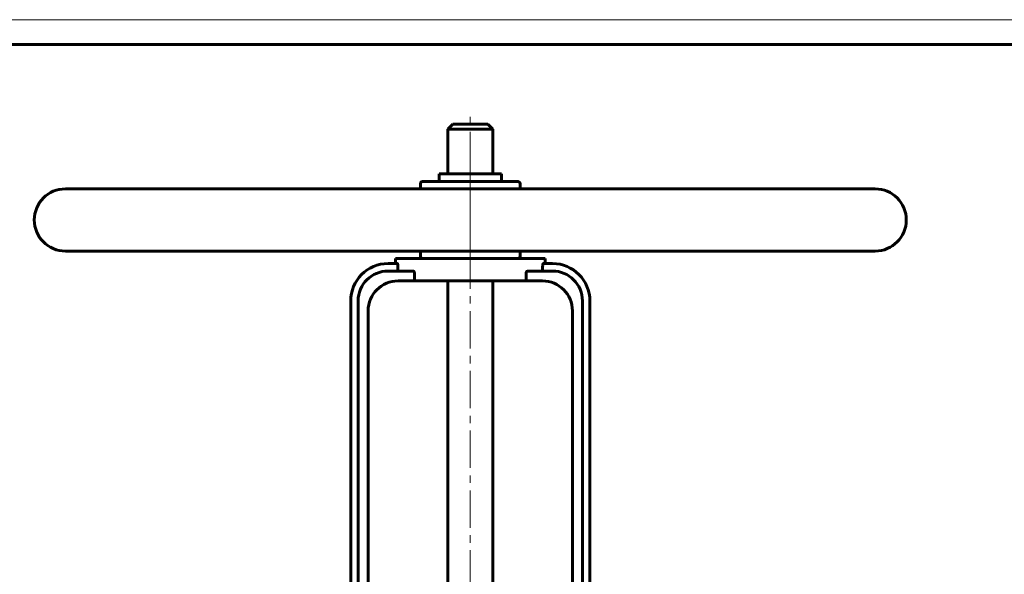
# Model space of a CAD drawing. Header units: millimetres. Extents: x 0 to 594, y 0 to 420.
# Tile 7 of 9: x 103 to 301, y 309 to 420. Entities that reach past the tile are written whole.
import ezdxf

# ---------------------------------------------------------------- set-up
doc = ezdxf.new("R2010")
doc.units = ezdxf.units.MM
for name, pattern in [('K5LT_AXLED', [12, 7.5, -1.5, 1.5, -1.5]), ('K5LT_BASIC', [0]), ('K5LT_THIN', [0])]:
    doc.linetypes.add(name, pattern=pattern)
doc.layers.add('Системный слой (1)', color=251, linetype='Continuous', true_color=0x6c6c6c)

# ---------------------------------------------------------------- blocks, each defined once
blk = doc.blocks.new('U32')
at = {"layer": 'Системный слой (1)', "color": 143, "linetype": 'K5LT_BASIC', "lineweight": 60, "true_color": 0x33acca}
for p, q in [((193.61, 399.03), (190.11, 399.03)), ((197.11, 399.03), (193.61, 399.03))]:
    blk.add_line(p, q, dxfattribs=at)
blk = doc.blocks.new('U56')
at = {"color": 7, "linetype": 'K5LT_THIN', "lineweight": 18, "true_color": 0xffffff}
blk.add_line((0, 420), (594, 420), dxfattribs=at)
at = {"color": 143, "linetype": 'K5LT_BASIC', "lineweight": 60, "true_color": 0x33acca}
blk.add_line((20, 415), (589, 415), dxfattribs=at)

msp = doc.modelspace()

# ---------------------------------------------------------------- linework, layer by layer
at = {"layer": 'Системный слой (1)', "color": 30, "linetype": 'K5LT_AXLED', "lineweight": 18, "true_color": 0xff8000}
for p, q in [((193.6093, 233.9776), (193.6093, 401.0317)), ((193.6093, 384.0317), (193.6093, 391.0317)), ((193.6093, 374.0317), (193.6093, 385.5317)), ((193.6093, 370.0317), (193.6093, 375.5317))]:
    msp.add_line(p, q, dxfattribs=at)
at = {"layer": 'Системный слой (1)', "color": 143, "linetype": 'K5LT_BASIC', "lineweight": 60, "true_color": 0x33acca}
for p, q in [((190.1093, 399.0317), (189.1093, 398.0317)), ((189.1093, 389.0317), (189.1093, 398.0317)), ((189.1093, 398.0317), (193.6093, 398.0317)), ((193.6093, 398.0317), (198.1093, 398.0317)), ((197.1093, 399.0317), (198.1093, 398.0317)), ((198.1093, 389.0317), (198.1093, 398.0317)), ((203.1093, 387.5317), (184.1093, 387.5317)), ((187.3593, 389.0317), (199.8593, 389.0317)), ((187.3593, 387.5317), (187.3593, 389.0317)), ((199.8593, 387.5317), (199.8593, 389.0317)), ((274.8593, 386.0317), (112.3593, 386.0317)), ((183.6093, 386.0317), (183.6093, 387.0317)), ((203.6093, 386.0317), (203.6093, 387.0317)), ((274.8593, 373.5317), (112.3593, 373.5317)), ((183.6093, 372.5317), (183.6093, 373.5317)), ((203.6093, 372.5317), (203.6093, 373.5317)), ((178.6093, 372.0317), (208.6093, 372.0317)), ((178.6093, 371.0317), (178.6093, 372.0317)), ((208.6093, 371.0317), (208.6093, 372.0317)), ((178.9656, 371.0317), (177.1093, 371.0317)), ((182.0011, 369.5317), (177.1093, 369.5317)), ((179.0856, 370.0317), (179.0856, 370.5317)), ((210.1093, 369.5317), (205.2175, 369.5317)), ((208.133, 370.5317), (208.133, 370.0317)), ((210.1093, 371.0317), (208.253, 371.0317)), ((179.1093, 367.5317), (182.4289, 367.5317)), ((182.4289, 367.5317), (182.4289, 369.0317)), ((204.7896, 367.5317), (182.4289, 367.5317)), ((189.1093, 276.1567), (189.1093, 367.5317)), ((198.1093, 276.1567), (198.1093, 367.5317)), ((204.7896, 369.0317), (204.7896, 367.5317)), ((204.7896, 367.5317), (208.1093, 367.5317)), ((169.6093, 271.1567), (169.6093, 363.5317)), ((171.1093, 271.1567), (171.1093, 363.5317)), ((216.1093, 271.1567), (216.1093, 363.5317)), ((217.6093, 271.1567), (217.6093, 363.5317)), ((173.1093, 273.1567), (173.1093, 361.5317)), ((214.1093, 273.1567), (214.1093, 361.5317))]:
    msp.add_line(p, q, dxfattribs=at)
for centre, radius, start, end in [((184.1093, 387.0317), 0.5, 90, 180), ((203.1093, 387.0317), 0.5, 0, 90), ((112.3593, 379.7817), 6.25, 90, 270), ((274.8593, 379.7817), 6.25, 270, 90), ((184.1093, 372.5317), 0.5, 180, 270), ((203.1093, 372.5317), 0.5, 270, 0), ((177.1093, 363.5317), 7.5, 90, 180), ((177.1093, 363.5317), 6, 90, 180), ((210.1093, 363.5317), 7.5, 0, 90), ((210.1093, 363.5317), 6, 0, 90), ((179.1093, 361.5317), 6, 90, 180), ((208.1093, 361.5317), 6, 0, 90)]:
    msp.add_arc(centre, radius, start, end, dxfattribs=at)
for points, knots in [([(178.9656, 371.0317), (178.9796, 371.0317), (178.995, 371.0191), (179.0242, 370.9675), (179.038, 370.9286), (179.0598, 370.8394), (179.0694, 370.7837), (179.0823, 370.6612), (179.0856, 370.5945), (179.0856, 370.5317)], [-0.15278092, -0.15278092, -0.15278092, -0.15278092, -0.114028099, -0.114028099, -0.075275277, -0.075275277, -0.037637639, -0.037637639, 0, 0, 0, 0]), ([(179.0856, 370.0317), (179.0856, 369.9691), (179.0888, 369.9024), (179.1019, 369.7802), (179.1119, 369.7246), (179.1356, 369.635), (179.1512, 369.5959), (179.1861, 369.5442), (179.2054, 369.5317), (179.2239, 369.5317)], [0.307858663, 0.307858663, 0.307858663, 0.307858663, 0.345434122, 0.345434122, 0.383009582, 0.383009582, 0.4222236, 0.4222236, 0.461437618, 0.461437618, 0.461437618, 0.461437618]), ([(182.0011, 369.5317), (182.054, 369.5317), (182.1118, 369.5186), (182.2216, 369.4624), (182.2736, 369.4196), (182.3472, 369.3258), (182.3768, 369.2745), (182.4178, 369.1587), (182.4289, 369.0941), (182.4289, 369.0317)], [-0.175137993, -0.175137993, -0.175137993, -0.175137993, -0.124981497, -0.124981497, -0.074825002, -0.074825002, -0.037412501, -0.037412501, 0, 0, 0, 0]), ([(204.7896, 369.0317), (204.7896, 369.0941), (204.8007, 369.1587), (204.8417, 369.2745), (204.8714, 369.3258), (204.945, 369.4196), (204.997, 369.4624), (205.1068, 369.5186), (205.1645, 369.5317), (205.2175, 369.5317)], [0, 0, 0, 0, 0.037412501, 0.037412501, 0.074825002, 0.074825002, 0.124981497, 0.124981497, 0.175137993, 0.175137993, 0.175137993, 0.175137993]), ([(207.9946, 369.5317), (208.0131, 369.5317), (208.0325, 369.5442), (208.0674, 369.5959), (208.0829, 369.635), (208.1067, 369.7246), (208.1166, 369.7802), (208.1297, 369.9024), (208.133, 369.9691), (208.133, 370.0317)], [0.154279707, 0.154279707, 0.154279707, 0.154279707, 0.193493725, 0.193493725, 0.232707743, 0.232707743, 0.270283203, 0.270283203, 0.307858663, 0.307858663, 0.307858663, 0.307858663]), ([(208.133, 370.5317), (208.133, 370.5945), (208.1362, 370.6612), (208.1491, 370.7837), (208.1587, 370.8394), (208.1806, 370.9286), (208.1944, 370.9675), (208.2236, 371.0191), (208.239, 371.0317), (208.253, 371.0317)], [0, 0, 0, 0, 0.037637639, 0.037637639, 0.075275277, 0.075275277, 0.114028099, 0.114028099, 0.15278092, 0.15278092, 0.15278092, 0.15278092])]:
    msp.add_open_spline(points, degree=3, knots=knots, dxfattribs=at)

# ---------------------------------------------------------------- block references
msp.add_blockref('U56', (0, 0))
at = {"layer": 'Системный слой (1)'}
msp.add_blockref('U32', (0, 0), dxfattribs=at)

doc.saveas('drawing.dxf')
